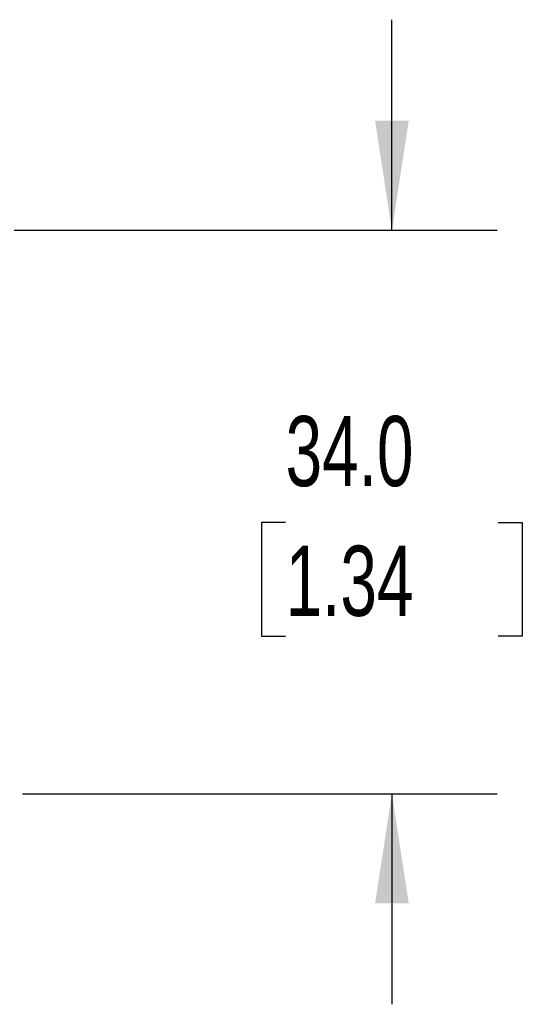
# Model space of a CAD drawing. Header units: millimetres. Extents: x 13 to 546, y 13 to 419.
# Tile 8 of 27: x 168 to 198, y 137 to 197. Entities that reach past the tile are written whole.
import ezdxf

# ---------------------------------------------------------------- set-up
doc = ezdxf.new("R2010")
doc.units = ezdxf.units.MM
doc.header["$LTSCALE"] = 2
doc.layers.add('DIMENSIONS', color=140, linetype='Continuous', lineweight=25)
doc.styles.add('SLDTEXTSTYLE0', font='TXT', dxfattribs={"width": 0.7})
doc.dimstyles.new('SLDDIMSTYLE2', dxfattribs={"dimtxt": 4.316016, "dimasz": 6.604, "dimexe": 0, "dimexo": 0.0625, "dimgap": 1.079004, "dimtad": 0, "dimtih": 1, "dimtoh": 1, "dimrnd": 1e-09, "dimzin": 4, "dimdsep": 46, "dimtxsty": 'SLDTEXTSTYLE0', "dimsah": 1, "dimcen": 0.09, "dimadec": 0, "dimazin": 1, "dimtfac": 1, "dimtmove": 0, "dimatfit": 0, "dimfxl": 0, "dimfrac": 2, "dimtolj": 1, "dimtzin": 12, "dimarcsym": 0})

# ---------------------------------------------------------------- blocks, each defined once
blk = doc.blocks.new('_D_2')
at = {"layer": 'DIMENSIONS'}
for p, q in [((190.615, 183.818), (190.615, 196.518)), ((167.833, 183.818), (196.965, 183.818)), ((184.203, 166.187), (182.753, 166.187)), ((182.753, 166.187), (182.753, 159.327)), ((197.028, 166.187), (198.477, 166.187)), ((198.477, 166.187), (198.477, 159.327)), ((182.753, 159.327), (184.203, 159.327)), ((198.477, 159.327), (197.028, 159.327)), ((168.333, 149.818), (196.965, 149.818)), ((190.615, 149.818), (190.615, 137.118))]:
    blk.add_line(p, q, dxfattribs=at)
for points in [[(190.615, 183.818), (191.631, 190.422), (189.599, 190.422)], [(190.615, 149.818), (189.599, 143.214), (191.631, 143.214)]]:
    blk.add_solid(points, dxfattribs=at)
at = {"layer": 'DIMENSIONS', "char_height": 4.2333, "attachment_point": 1, "style": 'SLDTEXTSTYLE0'}
for s, insert in [('34.0', (184.203, 172.61)), ('1.34', (184.203, 164.784))]:
    blk.add_mtext(s, dxfattribs=dict(at, insert=insert))

msp = doc.modelspace()

# ---------------------------------------------------------------- dimensions: what is measured, and where the dimension line sits
at = {"layer": 'DIMENSIONS'}
dim = msp.add_linear_dim(base=(190.615, 183.818), p1=(165.793, 149.818), p2=(165.293, 183.818), angle=90, dimstyle='SLDDIMSTYLE2', dxfattribs=at)
dim.commit()
dim.dimension.update_dxf_attribs({"geometry": '_D_2', "text_midpoint": (190.615, 166.187), "dimtype": 160})

doc.saveas('drawing.dxf')
